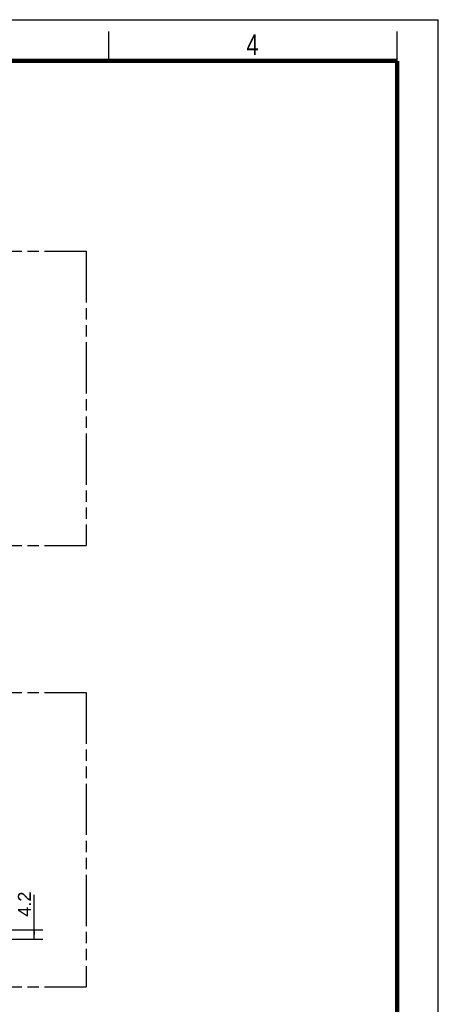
# Model space of a CAD drawing. Header units: millimetres. Extents: x 0 to 210, y 0 to 297.
# Tile 4 of 4: x 139 to 210, y 130 to 297. Entities that reach past the tile are written whole.
import ezdxf

# ---------------------------------------------------------------- set-up
doc = ezdxf.new("R2010")
doc.units = ezdxf.units.MM
doc.header["$LTSCALE"] = 19.36
doc.linetypes.add('PHANTOM', pattern=[0.8, 0.45, -0.05, 0.1, -0.05, 0.1, -0.05])
doc.layers.get('0').update_dxf_attribs({"linetype": 'CONTINUOUS'})
doc.layers.add('DEFAULT_3', color=7, linetype='PHANTOM')
doc.layers.add('Z_DIM_2D', color=7, linetype='CONTINUOUS')
doc.styles.add('TEXTSTYLE_2', font='txt', dxfattribs={"width": 0.75})
doc.styles.add('TEXTSTYLE_3', font='helveticaneueltw1g-ltcn.otf')
doc.dimstyles.new('DIMSTYLE_4', dxfattribs={"dimtxt": 2.2, "dimasz": 3.5, "dimexe": 1.5, "dimexo": 0, "dimgap": 0.55, "dimtad": 1, "dimdec": 3, "dimlfac": 2.7, "dimdsep": 46, "dimtxsty": 'TEXTSTYLE_3', "dimblk": '_FILLED', "dimblk1": '_FILLED', "dimblk2": '_FILLED', "dimcen": 0.09, "dimclrt": 5, "dimadec": 4, "dimazin": 2, "dimtp": 0.1, "dimtm": 0.1, "dimtfac": 1, "dimtdec": 3, "dimtofl": 0, "dimtmove": 0, "dimatfit": 3, "dimldrblk": '_FILLED', "dimfxl": 0, "dimtolj": 1, "dimarcsym": 0})

# ---------------------------------------------------------------- blocks, each defined once
blk = doc.blocks.new('*D10')
at = {"layer": 'Z_DIM_2D', "color": 2, "linetype": 'Continuous', "transparency": 16777216}
for p, q in [((141.29, 141.57), (141.29, 148.29)), ((130.66, 142.34), (142.79, 142.34)), ((141.29, 142.34), (141.29, 141.57)), ((130.66, 140.79), (142.79, 140.79)), ((141.29, 140.79), (141.29, 141.57))]:
    blk.add_line(p, q, dxfattribs=at)
at = {"layer": 'Z_DIM_2D', "color": 5, "linetype": 'Continuous', "transparency": 16777216, "style": 'TEXTSTYLE_3'}
blk.add_text('4.2', height=2.2, rotation=90, dxfattribs=at).set_placement((140.74, 144.59))
blk = doc.blocks.new('_FILLED')
at = {"color": 0, "linetype": 'ByBlock'}
blk.add_solid([(0, 0), (-1, 0.125), (-1, -0.125)], dxfattribs=at)
blk = doc.blocks.new('_NONE')

msp = doc.modelspace()

# ---------------------------------------------------------------- linework, layer by layer
at = {"color": 2, "linetype": 'Continuous'}
for p, q in [((0, 297), (210, 297)), ((210, 0), (210, 297)), ((154, 290), (154, 295)), ((203, 290), (203, 295))]:
    msp.add_line(p, q, dxfattribs=at)
at = {"color": 7, "linetype": 'Continuous', "const_width": 0.7}
for points in [[(7, 290), (203, 290)], [(203, 7), (203, 290)]]:
    msp.add_lwpolyline(points, dxfattribs=at)
at = {"layer": 'DEFAULT_3', "color": 91, "linetype": 'PHANTOM', "true_color": 0x80ff80}
for p, q in [((50.12864, 257.68), (150.12864, 257.68)), ((150.12864, 257.68), (150.12864, 207.68)), ((50.12864, 207.68), (150.12864, 207.68)), ((50.12864, 182.68), (150.12864, 182.68)), ((150.12864, 182.68), (150.12864, 132.68)), ((50.12864, 132.68), (150.12864, 132.68))]:
    msp.add_line(p, q, dxfattribs=at)

# ---------------------------------------------------------------- texts
at = {"color": 5, "linetype": 'Continuous', "style": 'TEXTSTYLE_2', "width": 0.785714}
msp.add_text('4', height=3.5, dxfattribs=at).set_placement((177.38314, 290.99105))

# ---------------------------------------------------------------- dimensions: what is measured, and where the dimension line sits
at = {"layer": 'Z_DIM_2D', "color": 2, "linetype": 'Continuous'}
dim = msp.add_linear_dim(base=(141.29062, 142.34377), p1=(130.66217, 140.78822), p2=(130.66217, 142.34377), angle=90, dimstyle='DIMSTYLE_4', override={"dimblk1": 'NONE', "dimblk2": 'NONE', "dimsah": 1}, dxfattribs=at)
dim.commit()
dim.dimension.update_dxf_attribs({"geometry": '*D10', "text_midpoint": (141.29062, 146.41665), "dimtype": 160})

doc.saveas('drawing.dxf')
